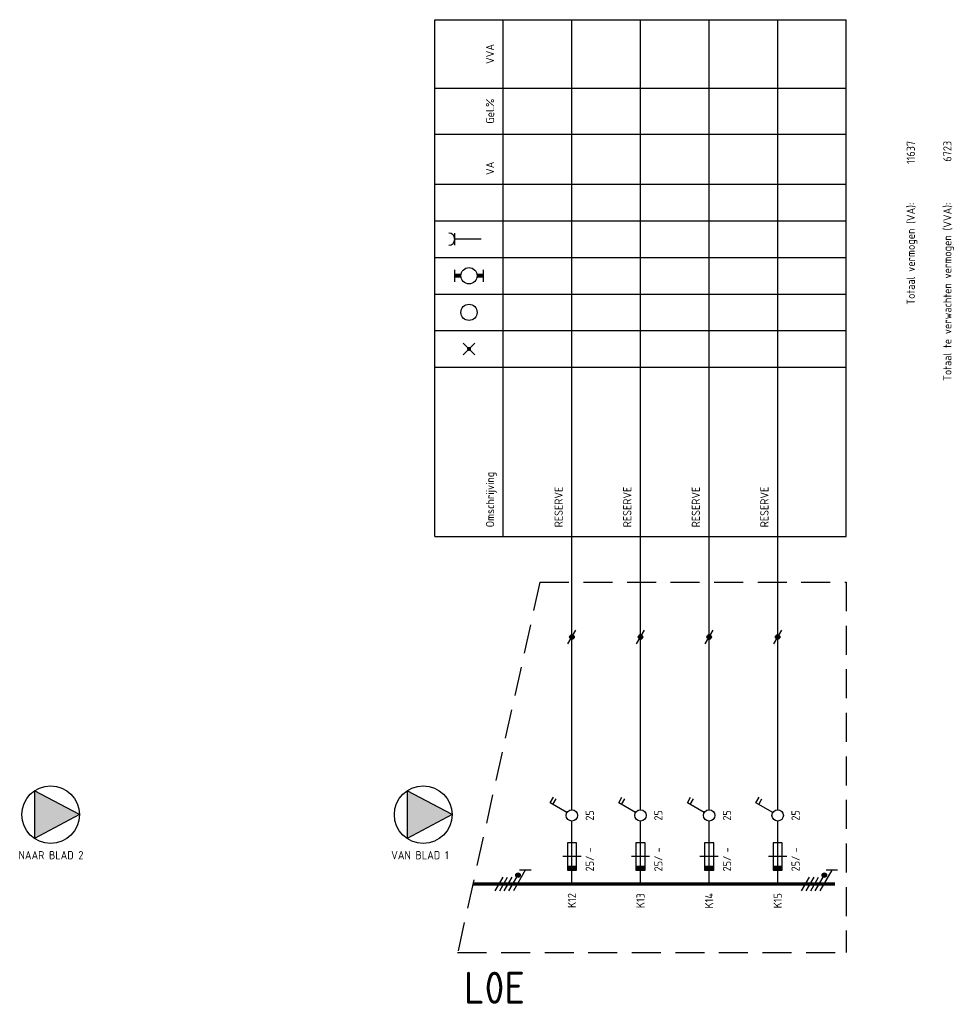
# Model space of a CAD drawing. Extents: x 30 to 1426, y -12 to 550.
# Tile 2 of 6: x 393 to 598, y 52 to 267. Entities that reach past the tile are written whole.
import ezdxf
from ezdxf.enums import TextEntityAlignment as Align

# ---------------------------------------------------------------- set-up
doc = ezdxf.new("R2010")
doc.units = 0
doc.linetypes.add('HIDDEN', pattern=[9.525, 6.35, -3.175])
doc.layers.get('0').update_dxf_attribs({"linetype": 'CONTINUOUS'})
for name, color, linetype in [('EL$1----', 3, 'CONTINUOUS'), ('EL$1----_L0A', 3, 'CONTINUOUS'), ('EL6112--', 3, 'CONTINUOUS')]:
    doc.layers.add(name, color=color, linetype=linetype)
doc.styles.add('BURO-018', font='iso.shx', dxfattribs={"height": 1.8})

# ---------------------------------------------------------------- blocks, each defined once
blk = doc.blocks.new('B2')
at = {"color": 0, "linetype": 'Continuous'}
for p, q in [((0, 16.25), (0, 21)), ((-4.75, 17.74), (-4.05, 18.95)), ((-1.08, 15.62), (-4.75, 17.74)), ((-4.14, 17.39), (-3.44, 18.6)), ((0, 0), (0, 13.75)), ((-1, 9), (-1, 3)), ((1, 9), (-1, 9)), ((1, 3), (1, 9)), ((2, 6), (-2, 6)), ((-1, 3), (1, 3))]:
    blk.add_line(p, q, dxfattribs=at)
blk.add_circle((0, 15), 1.25, dxfattribs=at)
blk.add_solid([(-1, 3), (-1, 4), (1, 3), (1, 4)], dxfattribs=at)
at = {"color": 1, "linetype": 'Continuous', "style": 'BURO-018'}
blk.add_attdef('E_IGS', text='', height=1.8, rotation=90, dxfattribs=at).set_placement((3, 15), align=Align.TOP_CENTER)
blk.add_attdef('E_ISP', text='', height=1.8, rotation=90, dxfattribs=at).set_placement((3, 6.9), align=Align.TOP_LEFT)
at = {"color": 1, "style": 'BURO-018'}
blk.add_attdef('E_VRIJ1', (-3, 3), '', height=1.8, rotation=90, dxfattribs=at)
at = {"color": 1, "linetype": 'Continuous', "style": 'BURO-018'}
blk.add_attdef('E_ISPH', text='', height=1.8, rotation=90, dxfattribs=at).set_placement((3, 6.2), align=Align.TOP_RIGHT)
blk = doc.blocks.new('111104')
at = {"color": 0, "linetype": 'Continuous'}
for p, q in [((-3, 6.98), (-3, 4.48)), ((-3, 5.73), (1.5, 3.13)), ((1.5, 2.13), (-1.5, 3.87)), ((1.5, 1.13), (-1.5, 2.87)), ((1.5, 0.13), (-1.5, 1.87)), ((1.5, -0.87), (-1.5, 0.87))]:
    blk.add_line(p, q, dxfattribs=at)
at = {"color": 0, "linetype": 'Continuous', "const_width": 0.5}
blk.add_lwpolyline([(-1.68, 4.12, 1), (-2.18, 4.12, 1)], format="xyb", close=True, dxfattribs=at)
at = {"color": 0, "linetype": 'Continuous'}
blk.add_circle((-1.93, 4.12), 0.5, dxfattribs=at)
at = {"color": 0, "linetype": 'Continuous', "style": 'BURO-018', "flags": 1}
blk.add_attdef('E_MATCODE', text='', height=1.8, dxfattribs=at).set_placement((0, 0), align=Align.MIDDLE)
blk = doc.blocks.new('b1s')
at = {"color": 0, "linetype": 'Continuous'}
blk.add_line((0, 33), (0, 54), dxfattribs=at)
blk = doc.blocks.new('m1')
at = {"color": 0, "linetype": 'Continuous'}
blk.add_line((0, 21), (0, 33), dxfattribs=at)
blk = doc.blocks.new('0302A1_')
at = {"color": 0, "linetype": 'Continuous'}
blk.add_line((-0.87, -1.5), (0.87, 1.5), dxfattribs=at)
at = {"color": 0, "const_width": 0.5}
blk.add_lwpolyline([(-0.25, 0, 1), (0.25, 0, 1)], format="xyb", close=True, dxfattribs=at)
at = {"color": 0, "linetype": 'Continuous'}
blk.add_circle((0, 0), 0.5, dxfattribs=at)
blk = doc.blocks.new('m1s')
at = {"color": 0, "linetype": 'Continuous'}
blk.add_line((0, 54), (0, 66), dxfattribs=at)
blk = doc.blocks.new('KOLNR5')
at = {"color": 0, "linetype": 'Continuous'}
for p, q in [((-3.5, -1.5), (-3.5, 1.5)), ((3.5, 1.5), (3.5, -1.5))]:
    blk.add_line(p, q, dxfattribs=at)
at = {"color": 0, "linetype": 'Continuous', "const_width": 1}
for points in [[(-2, 0), (-3.5, 0)], [(2, 0), (3.5, 0)]]:
    blk.add_lwpolyline(points, dxfattribs=at)
at = {"color": 0, "linetype": 'Continuous'}
blk.add_circle((0, 0), 2, dxfattribs=at)
blk = doc.blocks.new('KOLNR1')
at = {"color": 0, "linetype": 'Continuous'}
for p, q in [((1.41, -1.41), (-1.41, 1.41)), ((-1.41, -1.41), (1.41, 1.41))]:
    blk.add_line(p, q, dxfattribs=at)
at = {"color": 0, "linetype": 'Continuous', "const_width": 0.5}
blk.add_lwpolyline([(-0.25, 0, 1), (0.25, 0, 1)], format="xyb", close=True, dxfattribs=at)
blk = doc.blocks.new('KOLNR3')
at = {"color": 0, "linetype": 'Continuous'}
blk.add_circle((0, 0), 2, dxfattribs=at)
blk = doc.blocks.new('KOLNR6')
at = {"color": 0, "linetype": 'Continuous'}
for p, q in [((-3.5, -1.5), (-3.5, 1.5)), ((3, 0), (-3.5, 0))]:
    blk.add_line(p, q, dxfattribs=at)
blk.add_arc((-5, 0), 1.5, 270, 90, dxfattribs=at)

msp = doc.modelspace()

# ---------------------------------------------------------------- linework, layer by layer
at = {"layer": 'EL$1----_L0A', "color": 1}
for p, q in [((484, 267), (574, 267)), ((484, 154), (484, 267)), ((499, 154), (499, 267)), ((574, 154), (574, 267)), ((484, 252), (574, 252)), ((484, 242), (574, 242)), ((484, 231), (574, 231)), ((484, 223), (574, 223)), ((484, 223), (574, 223)), ((484, 223), (574, 223)), ((484, 223), (574, 223)), ((484, 223), (574, 223)), ((484, 223), (574, 223)), ((484, 223), (574, 223)), ((484, 223), (574, 223)), ((484, 215), (574, 215)), ((484, 207), (574, 207)), ((484, 207), (574, 207)), ((484, 199), (574, 199)), ((484, 199), (574, 199)), ((484, 191), (574, 191)), ((484, 154), (574, 154))]:
    msp.add_line(p, q, dxfattribs=at)
at = {"layer": 'EL$1----_L0A'}
for p, q in [((514, 144), (514, 267)), ((529, 144), (529, 267)), ((544, 144), (544, 267)), ((559, 144), (559, 267))]:
    msp.add_line(p, q, dxfattribs=at)
at = {"layer": 'EL$1----_L0A', "color": 1, "linetype": 'HIDDEN'}
for p, q in [((507, 144), (489, 63)), ((507, 144), (574, 144)), ((574, 144), (574, 63)), ((489, 63), (574, 63))]:
    msp.add_line(p, q, dxfattribs=at)
at = {"layer": 'EL$1----_L0A', "const_width": 0.7}
msp.add_lwpolyline([(571.5, 78), (492.33, 78)], dxfattribs=at)
at = {"layer": 'EL6112--', "color": 2}
for p, q in [((406.3, 93.16), (396.5, 98.4)), ((396.5, 98.4), (396.5, 87.92)), ((487.78, 93.16), (477.98, 98.4)), ((477.98, 98.4), (477.98, 87.92)), ((406.3, 93.16), (396.5, 87.92)), ((487.78, 93.16), (477.98, 87.92))]:
    msp.add_line(p, q, dxfattribs=at)
for centre in [(400, 93.16), (481.48, 93.16)]:
    msp.add_circle(centre, 6.3, dxfattribs=at)
for points in [[(396.5, 98.4), (406.3, 93.16), (396.5, 87.92)], [(477.98, 98.4), (487.78, 93.16), (477.98, 87.92)]]:
    msp.add_solid(points, dxfattribs=at)

# ---------------------------------------------------------------- block references
at = {"layer": 'EL$1----'}
for p in [(514, 132), (529, 132), (544, 132), (559, 132)]:
    msp.add_blockref('0302A1_', p, dxfattribs=at)
at = {"layer": 'EL$1----_L0A', "xscale": 0.8888888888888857, "yscale": 0.8888888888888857, "zscale": 0.8888888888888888}
for name, p in [('KOLNR6', (491.5, 219)), ('KOLNR5', (491.5, 211)), ('KOLNR3', (491.5, 203)), ('KOLNR1', (491.5, 195))]:
    msp.add_blockref(name, p, dxfattribs=at)
at = {"layer": 'EL$1----_L0A'}
for name, p in [('m1s', (514, 78)), ('m1s', (529, 78)), ('m1s', (544, 78)), ('m1s', (559, 78)), ('b1s', (514, 78)), ('b1s', (529, 78)), ('b1s', (544, 78)), ('b1s', (559, 78)), ('m1', (514, 78)), ('m1', (529, 78)), ('m1', (544, 78)), ('m1', (559, 78))]:
    msp.add_blockref(name, p, dxfattribs=at)
ref = msp.add_blockref('B2', (514, 78), dxfattribs=at)
ref.add_attrib('E_ISPH', '25/', dxfattribs={"layer": '0', "color": 2, "linetype": 'Continuous', "height": 1.8, "rotation": 90, "style": 'BURO-018'}).set_placement((517, 84.2), align=Align.TOP_RIGHT)
ref.add_attrib('E_ISP', '-', dxfattribs={"layer": '0', "color": 2, "linetype": 'Continuous', "height": 1.8, "rotation": 90, "style": 'BURO-018'}).set_placement((517, 84.9), align=Align.TOP_LEFT)
ref.add_attrib('E_IGS', '25', dxfattribs={"layer": '0', "color": 2, "linetype": 'Continuous', "height": 1.8, "rotation": 90, "style": 'BURO-018'}).set_placement((517, 93), align=Align.TOP_CENTER)
ref = msp.add_blockref('B2', (529, 78), dxfattribs=at)
ref.add_attrib('E_ISPH', '25/', dxfattribs={"layer": '0', "color": 2, "linetype": 'Continuous', "height": 1.8, "rotation": 90, "style": 'BURO-018'}).set_placement((532, 84.2), align=Align.TOP_RIGHT)
ref.add_attrib('E_ISP', '-', dxfattribs={"layer": '0', "color": 2, "linetype": 'Continuous', "height": 1.8, "rotation": 90, "style": 'BURO-018'}).set_placement((532, 84.9), align=Align.TOP_LEFT)
ref.add_attrib('E_IGS', '25', dxfattribs={"layer": '0', "color": 2, "linetype": 'Continuous', "height": 1.8, "rotation": 90, "style": 'BURO-018'}).set_placement((532, 93), align=Align.TOP_CENTER)
ref = msp.add_blockref('B2', (544, 78), dxfattribs=at)
ref.add_attrib('E_ISPH', '25/', dxfattribs={"layer": '0', "color": 2, "linetype": 'Continuous', "height": 1.8, "rotation": 90, "style": 'BURO-018'}).set_placement((547, 84.2), align=Align.TOP_RIGHT)
ref.add_attrib('E_ISP', '-', dxfattribs={"layer": '0', "color": 2, "linetype": 'Continuous', "height": 1.8, "rotation": 90, "style": 'BURO-018'}).set_placement((547, 84.9), align=Align.TOP_LEFT)
ref.add_attrib('E_IGS', '25', dxfattribs={"layer": '0', "color": 2, "linetype": 'Continuous', "height": 1.8, "rotation": 90, "style": 'BURO-018'}).set_placement((547, 93), align=Align.TOP_CENTER)
ref = msp.add_blockref('B2', (559, 78), dxfattribs=at)
ref.add_attrib('E_ISPH', '25/', dxfattribs={"layer": '0', "color": 2, "linetype": 'Continuous', "height": 1.8, "rotation": 90, "style": 'BURO-018'}).set_placement((562, 84.2), align=Align.TOP_RIGHT)
ref.add_attrib('E_ISP', '-', dxfattribs={"layer": '0', "color": 2, "linetype": 'Continuous', "height": 1.8, "rotation": 90, "style": 'BURO-018'}).set_placement((562, 84.9), align=Align.TOP_LEFT)
ref.add_attrib('E_IGS', '25', dxfattribs={"layer": '0', "color": 2, "linetype": 'Continuous', "height": 1.8, "rotation": 90, "style": 'BURO-018'}).set_placement((562, 93), align=Align.TOP_CENTER)
at = {"layer": 'EL6112--', "rotation": 270}
for p in [(498.08, 78), (565.08, 78)]:
    msp.add_blockref('111104', p, dxfattribs=at)

# ---------------------------------------------------------------- texts
at = {"layer": 'EL$1----_L0A', "color": 2, "style": 'BURO-018'}
for s, p in [('VVA', (497, 259.5)), ('Gel.%', (497, 247)), ('VA', (497, 234.5))]:
    msp.add_text(s, height=1.8, rotation=90, dxfattribs=at).set_placement(p, align=Align.CENTER)
for s, p in [('11637', (589, 240.5)), ('6723', (597, 240.5)), ('Totaal vermogen (VA):', (589, 227)), ('Totaal te verwachten vermogen (VVA):', (597, 227))]:
    msp.add_text(s, height=1.8, rotation=90, dxfattribs=at).set_placement(p, align=Align.RIGHT)
for s, p in [('Omschrijving', (497, 156)), ('RESERVE', (512, 156)), ('RESERVE', (527, 156)), ('RESERVE', (542, 156)), ('RESERVE', (557, 156))]:
    msp.add_text(s, height=1.8, rotation=90, dxfattribs=at).set_placement(p)
for s, p in [('K12', (514, 76)), ('K13', (529, 76)), ('K14', (544, 76)), ('K15', (559, 76))]:
    msp.add_text(s, height=1.8, rotation=90, dxfattribs=at).set_placement(p, align=Align.MIDDLE_RIGHT)
at = {"layer": 'EL$1----_L0A', "color": 4, "style": 'BURO-018'}
msp.add_text('L0E', height=7, dxfattribs=at).set_placement((503.73, 55.31), align=Align.MIDDLE_RIGHT)
at = {"layer": 'EL6112--', "color": 2, "style": 'BURO-018'}
for s, p in [('NAAR BLAD 2', (393, 83.4)), ('VAN BLAD 1', (474.48, 83.4))]:
    msp.add_text(s, height=1.8, dxfattribs=at).set_placement(p)

doc.saveas('drawing.dxf')
